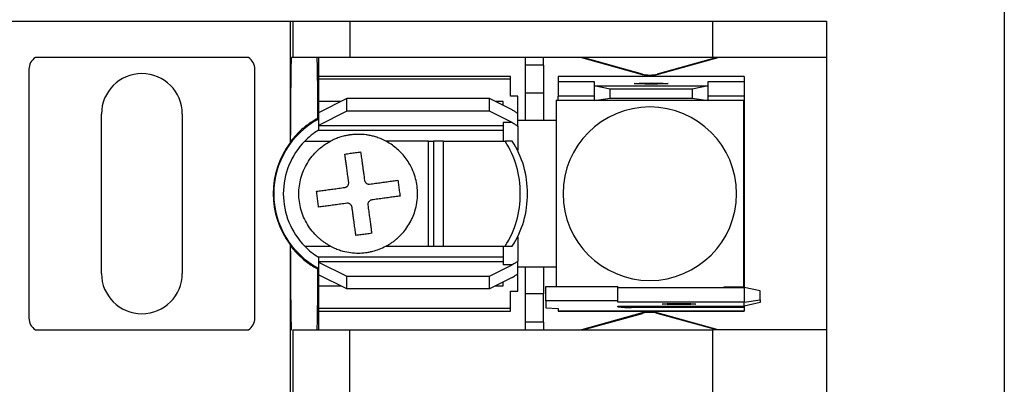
# Model space of a CAD drawing. Header units: millimetres. Extents: x 19 to 819, y 19 to 629.
# Tile 7 of 16: x 208 to 263, y 500 to 520. Entities that reach past the tile are written whole.
import ezdxf

# ---------------------------------------------------------------- set-up
doc = ezdxf.new("R2010")
doc.units = ezdxf.units.MM
doc.header["$LTSCALE"] = 3

msp = doc.modelspace()

# ---------------------------------------------------------------- linework, layer by layer
for p, q in [((262.612, 520.668), (262.612, 462.968)), ((206.357, 520.157), (222.867, 520.157)), ((222.867, 520.157), (222.867, 513.39)), ((222.867, 520.157), (223.006, 520.157)), ((223.006, 520.157), (223.006, 518.128)), ((223.006, 520.157), (226.181, 520.157)), ((226.181, 520.157), (226.181, 518.128)), ((226.181, 520.157), (246.362, 520.157)), ((246.362, 520.157), (246.362, 518.128)), ((246.362, 520.157), (252.712, 520.157)), ((252.712, 520.157), (252.712, 518.128)), ((220.538, 518.128), (208.686, 518.128)), ((223.006, 518.128), (222.943, 518.128)), ((226.181, 518.128), (223.006, 518.128)), ((224.454, 517.086), (224.454, 518.128)), ((246.362, 518.128), (226.181, 518.128)), ((235.948, 518.128), (235.948, 517.717)), ((236.964, 517.717), (236.964, 518.128)), ((239.072, 518.128), (242.464, 517.194)), ((242.47, 517.215), (239.156, 518.128)), ((246.609, 518.128), (243.294, 517.215)), ((243.3, 517.194), (246.692, 518.128)), ((252.712, 518.128), (246.362, 518.128)), ((252.712, 518.128), (252.712, 502.989)), ((208.325, 517.48), (208.325, 503.637)), ((220.898, 503.637), (220.898, 517.48)), ((236.964, 517.717), (235.948, 517.717)), ((235.948, 517.717), (235.948, 516.164)), ((236.964, 517.717), (236.964, 516.164)), ((235.135, 517.086), (224.442, 517.086)), ((224.442, 517.086), (224.442, 516.954)), ((224.442, 516.954), (235.135, 516.954)), ((224.442, 516.954), (224.442, 515.689)), ((235.135, 516.954), (235.135, 517.086)), ((235.135, 515.983), (235.135, 516.954)), ((248.14, 517.086), (237.777, 517.086)), ((237.777, 517.086), (237.777, 517.085)), ((237.777, 517.085), (237.777, 516.803)), ((248.14, 517.085), (237.777, 517.085)), ((237.777, 516.803), (239.783, 516.803)), ((237.777, 516.803), (237.777, 515.99)), ((239.783, 516.803), (239.783, 516.557)), ((242.464, 517.194), (242.47, 517.215)), ((243.294, 517.215), (243.3, 517.194)), ((246.133, 516.557), (246.133, 516.803)), ((246.133, 516.803), (248.14, 516.803)), ((248.14, 517.085), (248.14, 517.086)), ((248.14, 517.085), (248.14, 516.803)), ((248.14, 516.803), (248.14, 515.99)), ((240.672, 516.369), (239.783, 516.557)), ((239.783, 516.557), (246.133, 516.557)), ((239.783, 516.557), (239.783, 515.745)), ((240.672, 515.87), (240.672, 516.369)), ((245.244, 516.369), (240.672, 516.369)), ((246.133, 516.557), (245.244, 516.369)), ((245.244, 516.369), (245.244, 515.87)), ((246.133, 515.745), (246.133, 516.557)), ((226.016, 515.852), (224.442, 515.064)), ((225.691, 515.689), (224.442, 515.689)), ((224.442, 515.689), (224.442, 515.032)), ((233.967, 515.852), (226.016, 515.852)), ((226.016, 515.148), (226.016, 515.852)), ((233.967, 515.148), (233.967, 515.852)), ((235.227, 515.222), (233.967, 515.852)), ((234.729, 515.689), (234.292, 515.689)), ((234.729, 515.471), (234.729, 515.689)), ((235.541, 515.983), (235.135, 515.983)), ((235.541, 515.013), (235.541, 515.983)), ((235.948, 516.164), (236.964, 516.164)), ((235.948, 516.164), (235.948, 514.622)), ((236.964, 516.164), (236.964, 514.622)), ((237.663, 515.767), (237.663, 514.56)), ((237.663, 515.767), (239.783, 515.767)), ((239.783, 515.99), (237.777, 515.99)), ((237.777, 515.767), (237.777, 515.99)), ((239.783, 515.745), (240.672, 515.87)), ((246.133, 515.745), (239.783, 515.745)), ((240.672, 515.87), (245.244, 515.87)), ((245.244, 515.87), (246.133, 515.745)), ((248.14, 515.99), (246.133, 515.99)), ((246.133, 515.767), (248.101, 515.767)), ((248.101, 515.767), (248.101, 505.35)), ((248.14, 515.99), (248.14, 515.13)), ((226.016, 515.148), (224.442, 514.36)), ((233.967, 515.148), (226.016, 515.148)), ((235.227, 514.518), (233.967, 515.148)), ((248.14, 515.13), (248.101, 515.13)), ((248.14, 515.13), (248.14, 505.986)), ((212.364, 506.126), (212.364, 514.991)), ((216.86, 514.991), (216.86, 506.126)), ((224.442, 515.064), (224.442, 514.36)), ((235.541, 514.316), (235.541, 515.013)), ((235.948, 514.622), (235.541, 514.622)), ((236.964, 514.622), (235.948, 514.622)), ((237.663, 514.622), (236.964, 514.622)), ((224.442, 514.36), (224.442, 514.334)), ((234.729, 514.334), (224.442, 514.334)), ((224.442, 514.334), (224.442, 514.089)), ((224.442, 514.089), (234.729, 514.089)), ((235.227, 514.518), (234.729, 514.518)), ((234.729, 514.518), (234.729, 513.479)), ((235.541, 514.316), (235.541, 512.977)), ((237.662, 514.508), (237.662, 506.609)), ((223.682, 513.479), (225.112, 513.479)), ((230.563, 513.479), (228.191, 513.479)), ((230.563, 507.637), (230.563, 513.479)), ((230.563, 513.479), (230.842, 513.479)), ((230.842, 513.479), (230.842, 507.637)), ((231.378, 513.479), (230.842, 513.479)), ((231.378, 513.479), (234.827, 513.479)), ((231.378, 513.479), (231.378, 507.637)), ((235.223, 513.479), (234.827, 513.479)), ((235.541, 508.14), (235.541, 506.801)), ((222.867, 507.727), (222.867, 502.989)), ((222.892, 507.651), (222.867, 507.727)), ((223.682, 507.637), (225.112, 507.637)), ((228.191, 507.637), (230.563, 507.637)), ((230.563, 507.637), (230.842, 507.637)), ((230.842, 507.637), (231.378, 507.637)), ((231.378, 507.637), (234.827, 507.637)), ((234.729, 507.637), (234.729, 506.599)), ((234.827, 507.637), (235.223, 507.637)), ((234.729, 507.028), (224.442, 507.028)), ((224.442, 507.028), (224.442, 506.783)), ((224.442, 506.783), (224.442, 506.756)), ((224.442, 506.783), (234.729, 506.783)), ((224.442, 506.756), (226.016, 505.969)), ((224.442, 506.756), (224.442, 506.052)), ((233.967, 505.969), (235.227, 506.599)), ((235.227, 506.599), (234.729, 506.599)), ((235.541, 506.104), (235.541, 506.801)), ((235.541, 506.494), (235.948, 506.494)), ((235.948, 506.494), (236.964, 506.494)), ((235.948, 506.494), (235.948, 504.987)), ((236.964, 506.494), (236.964, 504.987)), ((236.964, 506.494), (237.663, 506.494)), ((237.663, 506.557), (237.663, 505.403)), ((224.442, 506.085), (224.442, 505.428)), ((226.016, 505.265), (224.442, 506.052)), ((226.016, 505.969), (233.967, 505.969)), ((226.016, 505.265), (226.016, 505.969)), ((233.967, 505.265), (233.967, 505.969)), ((235.227, 505.895), (233.967, 505.265)), ((235.541, 505.134), (235.541, 506.07)), ((248.101, 505.986), (248.14, 505.986)), ((248.14, 505.986), (248.14, 505.343)), ((224.442, 505.428), (225.691, 505.428)), ((224.442, 505.428), (224.442, 504.163)), ((233.967, 505.265), (226.016, 505.265)), ((234.292, 505.428), (234.729, 505.428)), ((234.729, 505.428), (234.729, 505.646)), ((237.091, 505.403), (241.104, 505.403)), ((237.091, 504.591), (237.091, 505.403)), ((241.104, 504.591), (241.104, 505.403)), ((241.104, 505.343), (248.14, 505.343)), ((248.101, 505.35), (246.997, 505.35)), ((248.14, 505.343), (248.14, 504.531)), ((249.029, 505.156), (248.14, 505.343)), ((235.135, 505.134), (235.541, 505.134)), ((235.135, 504.163), (235.135, 505.134)), ((236.964, 504.987), (235.948, 504.987)), ((235.948, 504.987), (235.948, 503.42)), ((236.964, 503.42), (236.964, 504.987)), ((249.029, 504.657), (249.029, 505.156)), ((235.135, 504.163), (224.442, 504.163)), ((224.442, 504.163), (224.442, 504.031)), ((235.135, 504.031), (235.135, 504.163)), ((241.104, 504.591), (237.091, 504.591)), ((237.091, 504.591), (237.091, 504.21)), ((237.091, 504.21), (237.777, 504.168)), ((237.777, 504.168), (237.777, 504.032)), ((241.104, 504.531), (241.104, 504.591)), ((248.14, 504.531), (241.104, 504.531)), ((241.104, 504.309), (248.14, 504.309)), ((241.104, 504.256), (241.104, 504.309)), ((241.866, 504.309), (241.866, 504.23)), ((248.14, 504.23), (241.866, 504.23)), ((248.14, 504.531), (249.029, 504.657)), ((248.14, 504.309), (248.14, 504.531)), ((249.029, 504.497), (248.14, 504.309)), ((248.14, 504.309), (248.14, 504.23)), ((248.14, 504.23), (248.14, 504.032)), ((249.029, 504.657), (249.029, 504.497)), ((224.442, 504.031), (235.135, 504.031)), ((224.454, 502.989), (224.454, 504.031)), ((248.14, 504.032), (237.777, 504.032)), ((237.777, 504.032), (237.777, 504.031)), ((237.777, 504.031), (248.14, 504.031)), ((242.464, 503.923), (239.072, 502.989)), ((239.156, 502.989), (242.47, 503.902)), ((242.47, 503.902), (242.464, 503.923)), ((243.3, 503.923), (243.294, 503.902)), ((246.609, 502.989), (243.294, 503.902)), ((246.692, 502.989), (243.3, 503.923)), ((248.14, 504.032), (248.14, 504.031)), ((236.964, 503.42), (235.948, 503.42)), ((235.948, 503.42), (235.948, 502.989)), ((236.964, 503.42), (236.964, 502.989)), ((208.686, 502.989), (220.538, 502.989)), ((222.867, 502.989), (222.867, 499.388)), ((222.867, 502.989), (222.943, 502.989)), ((222.943, 502.989), (222.943, 502.989)), ((223.006, 502.989), (223.006, 499.388)), ((223.006, 502.989), (226.181, 502.989)), ((226.181, 499.388), (226.181, 502.989)), ((226.181, 502.989), (246.362, 502.989)), ((246.362, 502.989), (246.362, 499.388)), ((252.712, 502.989), (246.362, 502.989)), ((252.712, 502.989), (252.712, 499.388))]:
    msp.add_line(p, q)
at = {"flags": 128}
for points in [[(242.958, 516.651), (242.599, 516.653), (242.294, 516.661), (242.09, 516.671), (242.018, 516.684), (242.09, 516.696), (242.294, 516.707), (242.599, 516.714), (242.958, 516.717)], [(242.958, 516.717), (243.318, 516.714), (243.623, 516.707), (243.827, 516.696), (243.898, 516.684), (243.827, 516.671), (243.623, 516.661), (243.318, 516.653), (242.958, 516.651)], [(244.508, 504.387), (244.148, 504.39), (243.843, 504.397), (243.639, 504.408), (243.568, 504.42), (243.639, 504.433), (243.843, 504.443), (244.148, 504.45), (244.508, 504.453)], [(244.508, 504.453), (244.867, 504.45), (245.172, 504.443), (245.376, 504.433), (245.447, 504.42), (245.376, 504.408), (245.172, 504.397), (244.867, 504.39), (244.508, 504.387)]]:
    msp.add_lwpolyline(points, dxfattribs=at)
for centre, radius, start, end in [((209.087, 517.48), 0.762, 121.7883, 180), ((220.136, 517.48), 0.762, 0, 58.2117), ((214.612, 514.991), 2.248, 0, 180), ((242.882, 518.712), 1.575, 254.6031, 285.3969), ((242.882, 518.712), 1.553, 254.6031, 285.3969), ((242.882, 510.558), 4.826, 90, 270), ((242.882, 510.558), 4.826, 270, 90), ((226.651, 510.558), 4.699, 117.8765, 242.1235), ((226.651, 510.558), 4.166, 122.0384, 135.4751), ((238.932, 514.508), 1.27, 177.6607, 180), ((226.651, 510.558), 4.166, 135.4751, 180), ((230.506, 510.646), 5.167, 359.0311, 33.2566), ((230.902, 510.646), 5.167, 359.0311, 33.2566), ((226.651, 510.558), 4.727, 143.1955, 216.8045), ((226.651, 510.558), 4.166, 180, 224.5249), ((230.506, 510.471), 5.167, 326.7434, 0.9689), ((230.902, 510.471), 5.167, 326.7434, 0.9689), ((226.651, 510.558), 4.166, 224.5249, 237.9616), ((238.932, 506.609), 1.27, 180, 182.3393), ((214.612, 506.126), 2.248, 180, 0), ((246.832, 506.609), 1.27, 274.8288, 277.4765), ((241.676, 509.708), 5.482, 264.0133, 271.9891), ((209.087, 503.637), 0.762, 180, 238.2117), ((220.136, 503.637), 0.762, 301.7883, 0), ((242.882, 502.405), 1.575, 90, 105.3969), ((242.882, 502.405), 1.553, 90, 105.3969), ((242.882, 502.405), 1.575, 74.6031, 90), ((242.882, 502.405), 1.553, 74.6031, 90)]:
    msp.add_arc(centre, radius, start, end)
for points, knots in [([(222.892, 513.466), (222.893, 513.552), (222.893, 513.727), (222.894, 513.987), (222.896, 514.248), (222.897, 514.51), (222.898, 514.771), (222.9, 515.031), (222.902, 515.289), (222.904, 515.544), (222.906, 515.795), (222.908, 516.04), (222.91, 516.28), (222.912, 516.511), (222.915, 516.734), (222.917, 516.947), (222.92, 517.149), (222.923, 517.338), (222.926, 517.514), (222.929, 517.673), (222.932, 517.817), (222.936, 517.941), (222.939, 518.048), (222.942, 518.101), (222.943, 518.128)], [0, 0, 0, 0, 0.036232, 0.073343, 0.111332, 0.150199, 0.189944, 0.230568, 0.27207, 0.314451, 0.35771, 0.401847, 0.446863, 0.492757, 0.539529, 0.587179, 0.635708, 0.685115, 0.7354, 0.786564, 0.838605, 0.891525, 0.945324, 1, 1, 1, 1]), ([(224.351, 518.127), (224.351, 518.11), (224.353, 518.076), (224.355, 518.013), (224.358, 517.942), (224.36, 517.862), (224.362, 517.775), (224.364, 517.679), (224.366, 517.577), (224.369, 517.467), (224.37, 517.351), (224.372, 517.229), (224.374, 517.102), (224.376, 516.969), (224.378, 516.831), (224.38, 516.688), (224.381, 516.542), (224.383, 516.391), (224.384, 516.237), (224.386, 516.08), (224.387, 515.921), (224.388, 515.758), (224.39, 515.594), (224.391, 515.427), (224.392, 515.259), (224.393, 515.09), (224.394, 514.92), (224.395, 514.805), (224.395, 514.748)], [0, 0, 0, 0, 0.044292, 0.088118, 0.131477, 0.17437, 0.216796, 0.258756, 0.30025, 0.341277, 0.381837, 0.421931, 0.461559, 0.50072, 0.539415, 0.577643, 0.615405, 0.652701, 0.68953, 0.725892, 0.761788, 0.797218, 0.832181, 0.866678, 0.900708, 0.934272, 0.967369, 1, 1, 1, 1]), ([(235.541, 515.013), (235.489, 515.047), (235.384, 515.115), (235.279, 515.186), (235.227, 515.222)], [0, 0, 0, 0, 0.500669, 1, 1, 1, 1]), ([(224.395, 514.748), (224.337, 514.715), (224.221, 514.65), (224.051, 514.543), (223.885, 514.429), (223.723, 514.307), (223.534, 514.152), (223.324, 513.959), (223.098, 513.722), (222.961, 513.551), (222.892, 513.466)], [0, 0, 0, 0, 0.099539, 0.199808, 0.300969, 0.40318, 0.506593, 0.670855, 0.835123, 1, 1, 1, 1]), ([(235.227, 514.518), (235.279, 514.483), (235.384, 514.414), (235.489, 514.349), (235.541, 514.316)], [0, 0, 0, 0, 0.4994908, 1, 1, 1, 1]), ([(225.112, 507.637), (225.06, 507.666), (224.957, 507.722), (224.809, 507.816), (224.666, 507.918), (224.528, 508.028), (224.327, 508.206), (224.078, 508.472), (223.815, 508.847), (223.606, 509.254), (223.41, 509.819), (223.31, 510.558), (223.41, 511.297), (223.606, 511.862), (223.815, 512.269), (224.078, 512.644), (224.353, 512.939), (224.617, 513.165), (224.856, 513.336), (225.026, 513.432), (225.112, 513.479)], [0, 0, 0, 0, 0.024593, 0.049098, 0.073585, 0.098125, 0.122785, 0.186376, 0.250181, 0.313767, 0.377576, 0.500012, 0.622447, 0.686038, 0.749843, 0.813429, 0.877238, 0.918163, 0.958975, 1, 1, 1, 1]), ([(228.191, 513.479), (228.139, 513.506), (228.039, 513.557), (227.89, 513.621), (227.75, 513.673), (227.621, 513.716), (227.465, 513.76), (227.291, 513.8), (227.009, 513.846), (226.731, 513.865), (226.482, 513.857), (226.346, 513.847), (226.262, 513.838), (226.194, 513.829), (226.127, 513.819), (226.009, 513.799), (225.855, 513.765), (225.66, 513.71), (225.479, 513.647), (225.288, 513.568), (225.174, 513.511), (225.112, 513.479)], [0, 0, 0, 0, 0.054635, 0.105228, 0.151787, 0.194315, 0.232815, 0.303329, 0.362078, 0.499963, 0.563543, 0.595372, 0.627232, 0.643175, 0.659127, 0.691061, 0.755061, 0.806923, 0.880362, 0.934391, 1, 1, 1, 1]), ([(228.191, 507.637), (228.244, 507.666), (228.352, 507.725), (228.511, 507.828), (228.674, 507.946), (228.837, 508.08), (229.033, 508.265), (229.257, 508.518), (229.561, 508.956), (229.864, 509.633), (229.995, 510.511), (229.878, 511.434), (229.593, 512.111), (229.272, 512.579), (229.03, 512.859), (228.766, 513.102), (228.488, 513.312), (228.289, 513.424), (228.191, 513.479)], [0, 0, 0, 0, 0.025086, 0.051567, 0.079533, 0.109042, 0.140128, 0.192377, 0.250354, 0.363252, 0.500005, 0.616736, 0.749673, 0.802746, 0.854293, 0.904336, 0.952898, 1, 1, 1, 1]), ([(225.908, 512.764), (225.957, 512.771), (226.054, 512.784), (226.201, 512.804), (226.349, 512.824), (226.496, 512.844), (226.643, 512.864), (226.74, 512.877), (226.789, 512.884)], [0, 0, 0, 0, 0.1671361, 0.333688, 0.4999525, 0.6662276, 0.8328112, 1, 1, 1, 1]), ([(226.122, 511.191), (226.114, 511.252), (226.097, 511.372), (226.074, 511.545), (226.051, 511.709), (226.03, 511.862), (226.011, 512.007), (225.992, 512.141), (225.975, 512.267), (225.96, 512.383), (225.945, 512.491), (225.932, 512.589), (225.92, 512.68), (225.912, 512.737), (225.908, 512.764)], [0, 0, 0, 0, 0.104633, 0.205383, 0.302256, 0.395255, 0.484382, 0.569639, 0.651028, 0.72855, 0.802206, 0.871998, 0.937929, 1, 1, 1, 1]), ([(226.789, 512.884), (226.795, 512.842), (226.807, 512.754), (226.827, 512.608), (226.849, 512.444), (226.874, 512.259), (226.902, 512.054), (226.933, 511.826), (226.967, 511.577), (226.99, 511.402), (227.003, 511.311)], [0, 0, 0, 0, 0.094581, 0.19784, 0.309786, 0.430423, 0.559757, 0.697791, 0.844535, 1, 1, 1, 1]), ([(227.003, 511.311), (227.006, 511.294), (227.012, 511.261), (227.035, 511.215), (227.063, 511.175), (227.088, 511.154), (227.101, 511.143)], [0, 0, 0, 0, 0.257905, 0.515527, 0.757839, 1, 1, 1, 1]), ([(227.289, 511.094), (227.344, 511.101), (227.456, 511.116), (227.622, 511.139), (227.787, 511.161), (227.951, 511.183), (228.111, 511.205), (228.27, 511.227), (228.425, 511.248), (228.575, 511.268), (228.722, 511.288), (228.815, 511.301), (228.862, 511.307)], [0, 0, 0, 0, 0.095565, 0.192032, 0.289432, 0.387799, 0.487164, 0.587558, 0.689011, 0.79155, 0.895205, 1, 1, 1, 1]), ([(228.862, 511.307), (228.868, 511.259), (228.881, 511.164), (228.901, 511.019), (228.92, 510.872), (228.94, 510.724), (228.961, 510.575), (228.974, 510.476), (228.981, 510.426)], [0, 0, 0, 0, 0.163609, 0.328093, 0.493699, 0.660695, 0.829365, 1, 1, 1, 1]), ([(224.331, 510.692), (224.378, 510.698), (224.471, 510.711), (224.618, 510.731), (224.769, 510.751), (224.924, 510.772), (225.082, 510.794), (225.243, 510.816), (225.406, 510.838), (225.571, 510.86), (225.737, 510.883), (225.849, 510.898), (225.904, 510.906)], [0, 0, 0, 0, 0.104749, 0.208367, 0.310881, 0.412318, 0.512707, 0.612078, 0.71046, 0.807886, 0.904389, 1, 1, 1, 1]), ([(225.904, 510.906), (225.921, 510.909), (225.954, 510.915), (225.999, 510.936), (226.04, 510.965), (226.061, 510.99), (226.072, 511.003)], [0, 0, 0, 0, 0.257413, 0.503215, 0.74734, 1, 1, 1, 1]), ([(226.072, 511.003), (226.081, 511.017), (226.1, 511.044), (226.117, 511.091), (226.126, 511.141), (226.123, 511.174), (226.122, 511.191)], [0, 0, 0, 0, 0.241997, 0.484258, 0.741945, 1, 1, 1, 1]), ([(227.101, 511.143), (227.115, 511.133), (227.142, 511.115), (227.189, 511.097), (227.239, 511.089), (227.272, 511.092), (227.289, 511.094)], [0, 0, 0, 0, 0.252597, 0.4967, 0.742524, 1, 1, 1, 1]), ([(224.451, 509.811), (224.444, 509.861), (224.431, 509.961), (224.41, 510.111), (224.39, 510.26), (224.37, 510.406), (224.351, 510.55), (224.338, 510.645), (224.331, 510.692)], [0, 0, 0, 0, 0.172746, 0.342693, 0.510122, 0.675308, 0.838517, 1, 1, 1, 1]), ([(227.408, 510.213), (227.391, 510.209), (227.358, 510.203), (227.312, 510.181), (227.272, 510.152), (227.251, 510.127), (227.24, 510.115)], [0, 0, 0, 0, 0.258828, 0.515813, 0.758335, 1, 1, 1, 1]), ([(228.981, 510.426), (228.935, 510.42), (228.843, 510.407), (228.696, 510.387), (228.546, 510.367), (228.391, 510.346), (228.233, 510.324), (228.072, 510.303), (227.908, 510.28), (227.743, 510.258), (227.577, 510.235), (227.464, 510.22), (227.408, 510.213)], [0, 0, 0, 0, 0.104234, 0.207504, 0.309816, 0.411178, 0.511599, 0.611089, 0.709662, 0.807328, 0.904103, 1, 1, 1, 1]), ([(226.024, 510.025), (225.968, 510.017), (225.856, 510.002), (225.689, 509.979), (225.524, 509.957), (225.361, 509.934), (225.2, 509.913), (225.041, 509.891), (224.887, 509.87), (224.736, 509.85), (224.59, 509.83), (224.497, 509.817), (224.451, 509.811)], [0, 0, 0, 0, 0.0959397, 0.1927474, 0.2904377, 0.3890241, 0.4885195, 0.5889357, 0.6902831, 0.7925713, 0.8958081, 1, 1, 1, 1]), ([(226.212, 509.975), (226.198, 509.984), (226.172, 510.002), (226.125, 510.019), (226.075, 510.029), (226.041, 510.026), (226.024, 510.025)], [0, 0, 0, 0, 0.241816, 0.484547, 0.741322, 1, 1, 1, 1]), ([(226.31, 509.807), (226.307, 509.824), (226.3, 509.857), (226.278, 509.903), (226.249, 509.944), (226.224, 509.965), (226.212, 509.975)], [0, 0, 0, 0, 0.258863, 0.515779, 0.75843, 1, 1, 1, 1]), ([(226.523, 508.234), (226.517, 508.278), (226.505, 508.368), (226.486, 508.513), (226.465, 508.668), (226.442, 508.833), (226.419, 509.009), (226.393, 509.195), (226.367, 509.39), (226.339, 509.595), (226.32, 509.736), (226.31, 509.807)], [0, 0, 0, 0, 0.099668, 0.202185, 0.307554, 0.41578, 0.526869, 0.640828, 0.757664, 0.877385, 1, 1, 1, 1]), ([(227.24, 510.115), (227.232, 510.103), (227.217, 510.081), (227.2, 510.042), (227.19, 510.002), (227.189, 509.975), (227.188, 509.961)], [0, 0, 0, 0, 0.251867, 0.497613, 0.744574, 1, 1, 1, 1]), ([(227.191, 509.927), (227.199, 509.868), (227.214, 509.752), (227.237, 509.583), (227.259, 509.419), (227.281, 509.262), (227.301, 509.112), (227.32, 508.968), (227.339, 508.832), (227.357, 508.702), (227.374, 508.579), (227.389, 508.463), (227.399, 508.39), (227.404, 508.354)], [0, 0, 0, 0, 0.100543, 0.199146, 0.295814, 0.390552, 0.483364, 0.574254, 0.663226, 0.750284, 0.835431, 0.918669, 1, 1, 1, 1]), ([(227.404, 508.354), (227.356, 508.347), (227.259, 508.334), (227.112, 508.314), (226.964, 508.294), (226.816, 508.274), (226.669, 508.254), (226.572, 508.241), (226.523, 508.234)], [0, 0, 0, 0, 0.166634, 0.333317, 0.500021, 0.666721, 0.83339, 1, 1, 1, 1]), ([(222.943, 502.989), (222.942, 503.004), (222.941, 503.032), (222.939, 503.083), (222.937, 503.142), (222.934, 503.232), (222.931, 503.364), (222.925, 503.615), (222.919, 504.003), (222.912, 504.574), (222.906, 505.242), (222.901, 505.865), (222.898, 506.394), (222.896, 506.798), (222.894, 507.216), (222.893, 507.506), (222.892, 507.651)], [0, 0, 0, 0, 0.030169, 0.060534, 0.091125, 0.121971, 0.185753, 0.249276, 0.376329, 0.503879, 0.629824, 0.756526, 0.817363, 0.878066, 0.938868, 1, 1, 1, 1]), ([(222.892, 507.651), (222.933, 507.599), (223.015, 507.496), (223.144, 507.348), (223.279, 507.206), (223.419, 507.07), (223.601, 506.907), (223.828, 506.726), (224.104, 506.535), (224.299, 506.424), (224.395, 506.369)], [0, 0, 0, 0, 0.099024, 0.197753, 0.296316, 0.394844, 0.493467, 0.665086, 0.833687, 1, 1, 1, 1]), ([(225.112, 507.637), (225.16, 507.613), (225.254, 507.565), (225.396, 507.503), (225.535, 507.45), (225.671, 507.404), (225.903, 507.338), (226.229, 507.274), (226.65, 507.248), (226.991, 507.269), (227.261, 507.311), (227.518, 507.368), (227.834, 507.465), (228.07, 507.579), (228.191, 507.637)], [0, 0, 0, 0, 0.050472, 0.09895, 0.14547, 0.190086, 0.232872, 0.371432, 0.500021, 0.627253, 0.690989, 0.755105, 0.873826, 1, 1, 1, 1]), ([(224.395, 506.369), (224.395, 506.291), (224.394, 506.13), (224.392, 505.891), (224.391, 505.647), (224.389, 505.4), (224.386, 505.151), (224.384, 504.903), (224.382, 504.658), (224.379, 504.417), (224.376, 504.184), (224.373, 503.96), (224.37, 503.749), (224.366, 503.553), (224.363, 503.375), (224.359, 503.219), (224.355, 503.086), (224.352, 503.022), (224.351, 502.99)], [0, 0, 0, 0, 0.044734, 0.091836, 0.141308, 0.193149, 0.247358, 0.303937, 0.362884, 0.424201, 0.487885, 0.553939, 0.622361, 0.693152, 0.766312, 0.841839, 0.919736, 1, 1, 1, 1]), ([(235.541, 506.801), (235.489, 506.768), (235.384, 506.703), (235.279, 506.634), (235.227, 506.599)], [0, 0, 0, 0, 0.49983, 1, 1, 1, 1]), ([(235.227, 505.895), (235.279, 505.931), (235.384, 506.002), (235.489, 506.07), (235.541, 506.104)], [0, 0, 0, 0, 0.4993314, 1, 1, 1, 1])]:
    msp.add_open_spline(points, degree=3, knots=knots)
for points in [[(222.892, 513.466), (222.884, 513.441), (222.875, 513.415), (222.867, 513.39)], [(227.188, 509.961), (227.189, 509.95), (227.19, 509.938), (227.191, 509.927)]]:
    msp.add_open_spline(points, degree=3)

doc.saveas('drawing.dxf')
